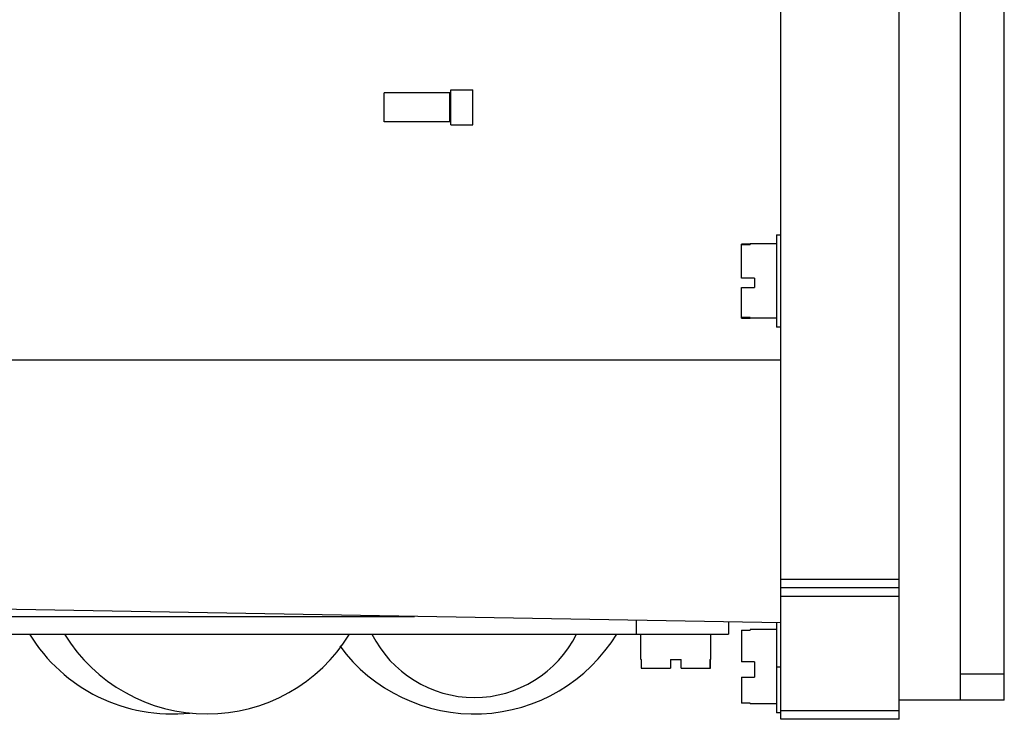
# Model space of a CAD drawing. Header units: millimetres. Extents: x 55 to 237, y 34 to 374.
# Tile 2 of 5: x 125 to 237, y 34 to 113. Entities that reach past the tile are written whole.
import ezdxf

# ---------------------------------------------------------------- set-up
doc = ezdxf.new("R2010")
doc.units = ezdxf.units.MM
doc.header["$LTSCALE"] = 26.55006
doc.layers.get('0').update_dxf_attribs({"linetype": 'CONTINUOUS'})

msp = doc.modelspace()

# ---------------------------------------------------------------- linework, layer by layer
at = {"color": 7}
for p, q in [((211.99, 33.65), (211.99, 373.65)), ((225.49, 33.65), (225.49, 373.65)), ((232.49, 35.85), (232.49, 371.45)), ((237.49, 35.85), (237.49, 371.45)), ((174.21, 105.12), (166.69, 105.12)), ((166.69, 101.82), (166.69, 105.12)), ((174.21, 101.82), (174.21, 105.12)), ((174.33, 105.47), (176.83, 105.47)), ((174.33, 101.47), (174.33, 105.47)), ((176.83, 101.47), (176.83, 105.47)), ((174.21, 101.82), (166.69, 101.82)), ((174.33, 101.47), (176.83, 101.47)), ((211.49, 88.9), (211.99, 88.9)), ((211.49, 88.9), (211.49, 78.4)), ((208.49, 87.87), (207.49, 87.87)), ((207.49, 83.99), (207.49, 87.87)), ((207.49, 87.81), (208.49, 87.81)), ((211.49, 87.9), (208.49, 87.9)), ((208.49, 87.9), (208.49, 87.81)), ((208.99, 83.99), (207.49, 83.99)), ((208.99, 83.99), (208.99, 82.9)), ((207.49, 82.9), (208.99, 82.9)), ((207.49, 79.43), (207.49, 82.9)), ((208.49, 79.49), (207.49, 79.49)), ((207.49, 79.43), (208.49, 79.43)), ((208.49, 79.49), (208.49, 79.4)), ((211.49, 79.4), (208.49, 79.4)), ((211.99, 78.4), (211.49, 78.4)), ((85.49, 74.65), (211.99, 74.65)), ((211.99, 49.65), (225.49, 49.65)), ((225.49, 48.65), (211.99, 48.65)), ((225.49, 47.65), (211.99, 47.65)), ((211.99, 44.65), (110.49, 46.42)), ((113.99, 45.38), (170.17, 45.38)), ((195.49, 43.38), (195.49, 44.94)), ((205.99, 44.76), (205.99, 43.38)), ((211.49, 43.9), (208.49, 43.9)), ((208.49, 43.9), (208.49, 43.82)), ((211.49, 44.66), (211.49, 34.4)), ((113.99, 43.38), (205.99, 43.38)), ((195.99, 40.48), (195.99, 43.38)), ((203.99, 40.48), (203.99, 43.38)), ((207.49, 43.82), (208.49, 43.82)), ((207.49, 43.82), (207.49, 40.22)), ((208.49, 43.77), (207.49, 43.77)), ((195.99, 40.48), (196.09, 40.48)), ((196.03, 40.48), (196.03, 39.48)), ((196.09, 39.48), (196.09, 40.48)), ((199.39, 40.48), (200.59, 40.48)), ((199.39, 40.48), (199.39, 39.48)), ((200.59, 39.48), (200.59, 40.48)), ((203.88, 40.48), (203.99, 40.48)), ((203.88, 40.48), (203.88, 39.48)), ((203.94, 39.48), (203.94, 40.48)), ((196.03, 39.48), (199.39, 39.48)), ((200.59, 39.48), (203.94, 39.48)), ((208.99, 40.22), (207.49, 40.22)), ((208.99, 40.22), (208.99, 38.47)), ((211.49, 39.65), (211.99, 39.65)), ((207.49, 38.47), (208.99, 38.47)), ((207.49, 38.47), (207.49, 35.48)), ((232.49, 38.85), (237.49, 38.85)), ((207.49, 35.53), (208.49, 35.53)), ((208.49, 35.48), (207.49, 35.48)), ((208.49, 35.48), (208.49, 35.4)), ((211.49, 35.4), (208.49, 35.4)), ((237.49, 35.85), (225.49, 35.85)), ((211.99, 34.4), (211.49, 34.4)), ((211.99, 34.65), (225.49, 34.65)), ((225.49, 33.65), (211.99, 33.65))]:
    msp.add_line(p, q, dxfattribs=at)
for centre, radius, start, end in [((142.49, 53.34), 19.08, 211.4756, 276.0731), ((146.49, 53.34), 19.08, 211.4756, 328.5244), ((176.99, 53.34), 19.08, 216.373, 328.5244), ((176.99, 49.19), 13.05, 206.4382, 333.5618)]:
    msp.add_arc(centre, radius, start, end, dxfattribs=at)

doc.saveas('drawing.dxf')
